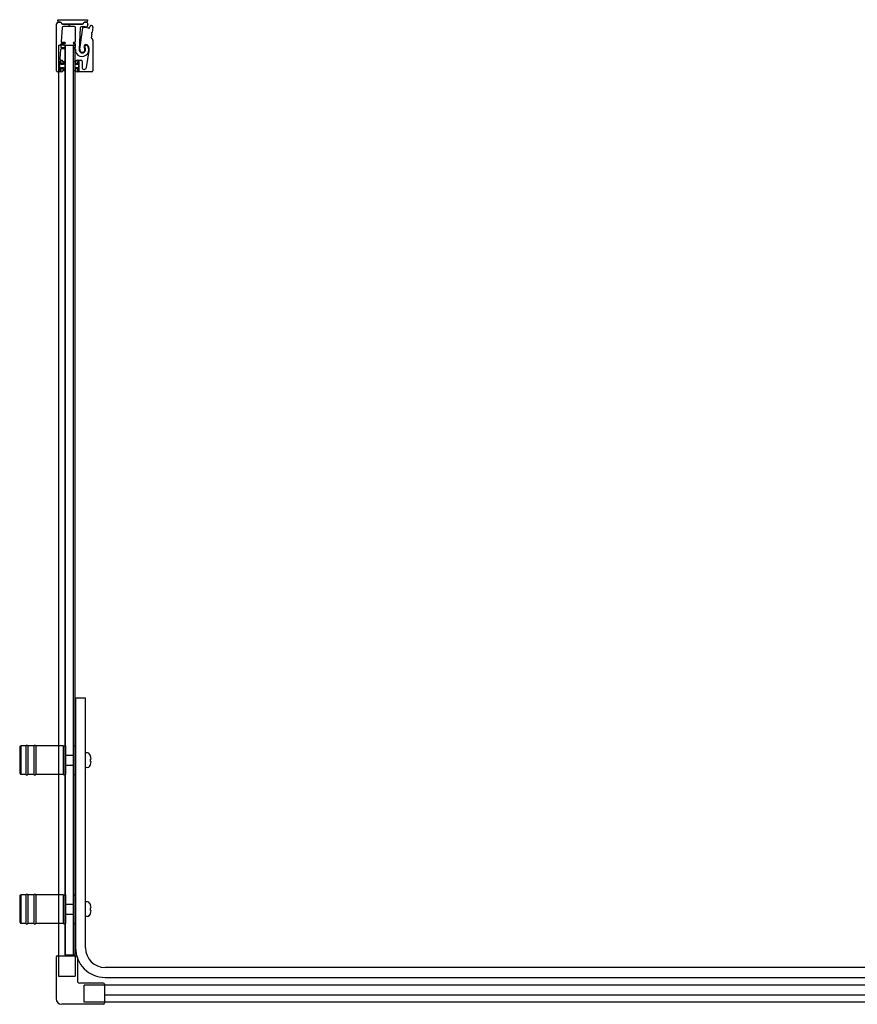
# Model space of a CAD drawing. Header units: millimetres. Extents: x 1353.61 to 1355.29, y 928.82 to 929.62.
# Tile 1 of 2: x 1353.61 to 1354.28, y 928.82 to 929.62. Entities that reach past the tile are written whole.
import ezdxf

# ---------------------------------------------------------------- set-up
doc = ezdxf.new("R2010")
doc.units = ezdxf.units.MM
doc.layers.add('SANINDUSA', color=3, linetype='CONTINUOUS')

msp = doc.modelspace()

# ---------------------------------------------------------------- linework, layer by layer
at = {"layer": 'SANINDUSA'}
for p, q in [((1353.63864, 929.61673), (1353.66257, 929.61673)), ((1353.63864, 929.61573), (1353.63864, 929.61673)), ((1353.66257, 929.61673), (1353.66257, 929.61573)), ((1353.63764, 929.57566), (1353.63764, 929.61341)), ((1353.63889, 929.61466), (1353.64036, 929.61466)), ((1353.64037, 929.61473), (1353.63964, 929.61473)), ((1353.64106, 929.61436), (1353.64197, 929.61346)), ((1353.64209, 929.61023), (1353.6413, 929.59913)), ((1353.64223, 929.61345), (1353.64131, 929.61435)), ((1353.64267, 929.61316), (1353.64688, 929.61316)), ((1353.65827, 929.61326), (1353.64268, 929.61326)), ((1353.65178, 929.61116), (1353.64309, 929.61116)), ((1353.64706, 929.61309), (1353.64754, 929.61261)), ((1353.64825, 929.61261), (1353.64873, 929.61309)), ((1353.64891, 929.61316), (1353.65826, 929.61316)), ((1353.65278, 929.5991), (1353.65278, 929.61016)), ((1353.65674, 929.61013), (1353.65583, 929.59274)), ((1353.65635, 929.59291), (1353.65888, 929.61014)), ((1353.65963, 929.61434), (1353.65872, 929.61345)), ((1353.65897, 929.61346), (1353.65988, 929.61437)), ((1353.66157, 929.61473), (1353.66059, 929.61473)), ((1353.66059, 929.61466), (1353.66059, 929.61466)), ((1353.66059, 929.61466), (1353.66159, 929.61466)), ((1353.66281, 929.61315), (1353.66238, 929.61117)), ((1353.66447, 929.61061), (1353.66485, 929.61185)), ((1353.66685, 929.61083), (1353.66624, 929.60652)), ((1353.66603, 929.60503), (1353.66563, 929.60218)), ((1353.6657, 929.60562), (1353.66598, 929.60526)), ((1353.66613, 929.60632), (1353.66576, 929.60604)), ((1353.66577, 929.60176), (1353.66668, 929.60085)), ((1353.66697, 929.60015), (1353.66697, 929.57566)), ((1353.63912, 929.59612), (1353.63912, 928.86251)), ((1353.63912, 929.59612), (1353.64012, 929.59612)), ((1353.64332, 929.59612), (1353.64012, 929.59612)), ((1353.64085, 929.59273), (1353.64032, 929.58523)), ((1353.64115, 929.59693), (1353.64101, 929.59493)), ((1353.64419, 929.5932), (1353.64135, 929.5932)), ((1353.64151, 929.5944), (1353.64419, 929.5944)), ((1353.64419, 929.5974), (1353.64165, 929.5974)), ((1353.6418, 929.5986), (1353.64419, 929.5986)), ((1353.64332, 929.59612), (1353.64431, 929.59612)), ((1353.64461, 929.59612), (1353.64431, 929.59612)), ((1353.64461, 929.59612), (1353.65117, 929.59612)), ((1353.64461, 928.86312), (1353.64461, 929.59612)), ((1353.64489, 928.86312), (1353.64489, 929.59612)), ((1353.64489, 929.59612), (1353.65089, 929.59612)), ((1353.65089, 929.59612), (1353.65089, 928.86312)), ((1353.65151, 929.59612), (1353.65117, 929.59612)), ((1353.65117, 928.86312), (1353.65117, 929.59612)), ((1353.65151, 929.59612), (1353.65201, 929.59612)), ((1353.65159, 929.5986), (1353.65228, 929.5986)), ((1353.65228, 929.5974), (1353.65159, 929.5974)), ((1353.65159, 929.5944), (1353.65228, 929.5944)), ((1353.65228, 929.5932), (1353.65159, 929.5932)), ((1353.65237, 929.59612), (1353.65201, 929.59612)), ((1353.65237, 929.59612), (1353.65267, 929.59612)), ((1353.65267, 928.86251), (1353.65267, 929.59612)), ((1353.65278, 929.5949), (1353.65278, 929.5969)), ((1353.66178, 929.5782), (1353.66391, 929.59166)), ((1353.64132, 929.58416), (1353.64164, 929.58416)), ((1353.65414, 929.58416), (1353.65714, 929.58416)), ((1353.63994, 929.58286), (1353.63994, 929.57596)), ((1353.64109, 929.58291), (1353.64009, 929.58291)), ((1353.64009, 929.58291), (1353.64009, 929.57591)), ((1353.64009, 929.57591), (1353.64109, 929.57591)), ((1353.64094, 929.58316), (1353.64024, 929.58316)), ((1353.64024, 929.57566), (1353.64094, 929.57566)), ((1353.64109, 929.58066), (1353.64109, 929.58291)), ((1353.64309, 929.58066), (1353.64109, 929.58066)), ((1353.64109, 929.57816), (1353.64309, 929.57816)), ((1353.64109, 929.57591), (1353.64109, 929.57816)), ((1353.64124, 929.58136), (1353.64124, 929.58286)), ((1353.64124, 929.57596), (1353.64124, 929.57746)), ((1353.64234, 929.58106), (1353.64154, 929.58106)), ((1353.64154, 929.57776), (1353.64234, 929.57776)), ((1353.64264, 929.58316), (1353.64264, 929.58136)), ((1353.64264, 929.57746), (1353.64264, 929.57566)), ((1353.64489, 929.58291), (1353.64309, 929.58291)), ((1353.64309, 929.58291), (1353.64309, 929.58066)), ((1353.64309, 929.57816), (1353.64309, 929.57591)), ((1353.64309, 929.57591), (1353.64489, 929.57591)), ((1353.64489, 929.57591), (1353.64489, 929.58291)), ((1353.65089, 929.58291), (1353.65089, 929.57591)), ((1353.65269, 929.58291), (1353.65089, 929.58291)), ((1353.65089, 929.57591), (1353.65269, 929.57591)), ((1353.65269, 929.58066), (1353.65269, 929.58291)), ((1353.65469, 929.58066), (1353.65269, 929.58066)), ((1353.65269, 929.57591), (1353.65269, 929.57816)), ((1353.65269, 929.57816), (1353.65469, 929.57816)), ((1353.65314, 929.58136), (1353.65314, 929.58316)), ((1353.65314, 929.57566), (1353.65314, 929.57746)), ((1353.65424, 929.58106), (1353.65344, 929.58106)), ((1353.65344, 929.57776), (1353.65424, 929.57776)), ((1353.65454, 929.58286), (1353.65454, 929.58136)), ((1353.65454, 929.57746), (1353.65454, 929.57596)), ((1353.65569, 929.58291), (1353.65469, 929.58291)), ((1353.65469, 929.58291), (1353.65469, 929.58066)), ((1353.65469, 929.57816), (1353.65469, 929.57591)), ((1353.65469, 929.57591), (1353.65569, 929.57591)), ((1353.65554, 929.58316), (1353.65484, 929.58316)), ((1353.65484, 929.57566), (1353.65554, 929.57566)), ((1353.65569, 929.57591), (1353.65569, 929.58291)), ((1353.65584, 929.57596), (1353.65584, 929.58286)), ((1353.65814, 929.58316), (1353.65814, 929.57849)), ((1353.64164, 929.57466), (1353.63864, 929.57466)), ((1353.66597, 929.57466), (1353.65414, 929.57466)), ((1353.65289, 929.07012), (1353.65289, 928.86912)), ((1353.66089, 929.07012), (1353.65289, 929.07012)), ((1353.66089, 928.86912), (1353.66089, 929.07012)), ((1353.60789, 929.03062), (1353.60889, 929.03162)), ((1353.60789, 929.03062), (1353.60789, 929.00962)), ((1353.60889, 929.03162), (1353.60889, 929.00862)), ((1353.61289, 929.03162), (1353.60889, 929.03162)), ((1353.61289, 929.03162), (1353.61289, 929.00862)), ((1353.61439, 929.03162), (1353.61439, 929.00862)), ((1353.61939, 929.03162), (1353.61439, 929.03162)), ((1353.61939, 929.03162), (1353.61939, 929.00862)), ((1353.62089, 929.03162), (1353.62089, 929.00862)), ((1353.64289, 929.03162), (1353.62089, 929.03162)), ((1353.64289, 929.03162), (1353.64289, 929.00862)), ((1353.64289, 929.03162), (1353.64289, 929.00862)), ((1353.64289, 929.03162), (1353.64489, 929.03162)), ((1353.64489, 929.03162), (1353.64489, 929.00862)), ((1353.65089, 929.03162), (1353.65089, 929.00862)), ((1353.65089, 929.03162), (1353.65289, 929.03162)), ((1353.64519, 929.02412), (1353.65089, 929.02412)), ((1353.66252, 929.02607), (1353.66089, 929.02612)), ((1353.66488, 929.02357), (1353.66484, 929.02354)), ((1353.66539, 929.02112), (1353.66484, 929.02112)), ((1353.64519, 929.01612), (1353.65089, 929.01612)), ((1353.66252, 929.01418), (1353.66089, 929.01412)), ((1353.66484, 929.01912), (1353.66539, 929.01912)), ((1353.66484, 929.01671), (1353.66488, 929.01667)), ((1353.60789, 929.00962), (1353.60889, 929.00862)), ((1353.61289, 929.00862), (1353.60889, 929.00862)), ((1353.61939, 929.00862), (1353.61439, 929.00862)), ((1353.64289, 929.00862), (1353.62089, 929.00862)), ((1353.64289, 929.00862), (1353.64489, 929.00862)), ((1353.65089, 929.00862), (1353.65289, 929.00862)), ((1353.60789, 928.91062), (1353.60889, 928.91162)), ((1353.60789, 928.91062), (1353.60789, 928.88962)), ((1353.60889, 928.91162), (1353.60889, 928.88862)), ((1353.61289, 928.91162), (1353.60889, 928.91162)), ((1353.61289, 928.91162), (1353.61289, 928.88862)), ((1353.61439, 928.91162), (1353.61439, 928.88862)), ((1353.61939, 928.91162), (1353.61439, 928.91162)), ((1353.61939, 928.91162), (1353.61939, 928.88862)), ((1353.62089, 928.91162), (1353.62089, 928.88862)), ((1353.64289, 928.91162), (1353.62089, 928.91162)), ((1353.64289, 928.91162), (1353.64289, 928.88862)), ((1353.64289, 928.91162), (1353.64289, 928.88862)), ((1353.64289, 928.91162), (1353.64489, 928.91162)), ((1353.64489, 928.91162), (1353.64489, 928.88862)), ((1353.65089, 928.91162), (1353.65089, 928.88862)), ((1353.65089, 928.91162), (1353.65289, 928.91162)), ((1353.64519, 928.90412), (1353.65089, 928.90412)), ((1353.66252, 928.90607), (1353.66089, 928.90612)), ((1353.66488, 928.90357), (1353.66484, 928.90354)), ((1353.64519, 928.89612), (1353.65089, 928.89612)), ((1353.66252, 928.89418), (1353.66089, 928.89412)), ((1353.66539, 928.90112), (1353.66484, 928.90112)), ((1353.66484, 928.89912), (1353.66539, 928.89912)), ((1353.66484, 928.89671), (1353.66488, 928.89667)), ((1353.60789, 928.88962), (1353.60889, 928.88862)), ((1353.61289, 928.88862), (1353.60889, 928.88862)), ((1353.61939, 928.88862), (1353.61439, 928.88862)), ((1353.64289, 928.88862), (1353.62089, 928.88862)), ((1353.64289, 928.88862), (1353.64489, 928.88862)), ((1353.65089, 928.88862), (1353.65289, 928.88862)), ((1353.63832, 928.86251), (1353.65347, 928.86251)), ((1353.65267, 928.86312), (1353.64461, 928.86312)), ((1353.64463, 928.86251), (1353.64463, 928.86312)), ((1353.65089, 928.86312), (1353.64489, 928.86312)), ((1353.63732, 928.86151), (1353.63732, 928.82801)), ((1353.65447, 928.86151), (1353.65447, 928.84216)), ((1355.24586, 928.85312), (1353.67689, 928.85312)), ((1353.67532, 928.84066), (1353.65597, 928.84066)), ((1353.67632, 928.83966), (1353.67632, 928.82451)), ((1354.36977, 928.83887), (1353.67632, 928.83887)), ((1353.67689, 928.84512), (1355.24586, 928.84512)), ((1354.36977, 928.83082), (1353.67632, 928.83082)), ((1353.67532, 928.82351), (1353.64182, 928.82351)), ((1355.28963, 928.82532), (1353.67632, 928.82532))]:
    msp.add_line(p, q, dxfattribs=at)
at = {"layer": 'SANINDUSA', "ltscale": 10}
for p, q in [((1353.63912, 928.86251), (1353.63912, 928.84612)), ((1353.65267, 928.86251), (1353.65267, 928.84612)), ((1353.63912, 928.84612), (1353.65267, 928.84612)), ((1353.67632, 928.83887), (1353.65993, 928.83887)), ((1353.65993, 928.82532), (1353.65993, 928.83887)), ((1353.67632, 928.82532), (1353.65993, 928.82532))]:
    msp.add_line(p, q, dxfattribs=at)
at = {"layer": 'SANINDUSA'}
for centre, radius, start, end in [((1353.63964, 929.61573), 0.001, 180, 270), ((1353.66157, 929.61573), 0.001, 270, 0), ((1353.63889, 929.61341), 0.00125, 90, 180), ((1353.64035, 929.61366), 0.001, 44.9107, 89.4659), ((1353.64037, 929.61338), 0.00135, 45.4448, 90), ((1353.64267, 929.61416), 0.001, 224.9107, 270), ((1353.64309, 929.61016), 0.001, 90, 175.94302), ((1353.64268, 929.61391), 0.00065, 225.4448, 270), ((1353.64688, 929.61291), 0.00025, 45, 90), ((1353.64789, 929.61296), 0.0005, 225, 315), ((1353.64891, 929.61291), 0.00025, 90, 135), ((1353.65178, 929.61016), 0.001, 0, 90), ((1353.65774, 929.61008), 0.001, 92.24985, 177), ((1353.65843, 929.59261), 0.01849, 79.46815, 92.24985), ((1353.65826, 929.61416), 0.001, 270, 315), ((1353.65827, 929.61391), 0.00065, 270, 314.38239), ((1353.65938, 929.61007), 0.0005, 86.87429, 171.62444), ((1353.65843, 929.59261), 0.01799, 74.46815, 86.87429), ((1353.66059, 929.61338), 0.00135, 90, 135), ((1353.66059, 929.61366), 0.001, 90, 135), ((1353.66159, 929.61341), 0.00125, 347.95912, 90), ((1353.6619, 929.61127), 0.0005, 259.46815, 347.95912), ((1353.66351, 929.6109), 0.001, 254.46815, 342.95912), ((1353.66532, 929.6117), 0.0005, 70.1363, 162.95912), ((1353.65843, 929.59261), 0.02081, 67.95837, 70.1363), ((1353.66586, 929.61097), 0.001, 352, 67.95837), ((1353.66613, 929.60211), 0.0005, 172, 225), ((1353.66594, 929.6058), 0.0003, 127, 217), ((1353.66574, 929.60508), 0.0003, 352, 37), ((1353.66595, 929.60656), 0.0003, 307, 352), ((1353.66597, 929.60015), 0.001, 0, 45), ((1353.64135, 929.5927), 0.0005, 90, 175.94302), ((1353.64151, 929.5949), 0.0005, 175.94302, 270), ((1353.64165, 929.5969), 0.0005, 90, 175.94302), ((1353.6418, 929.5991), 0.0005, 175.94302, 270), ((1353.64419, 929.598), 0.0006, 270, 90), ((1353.64419, 929.5938), 0.0006, 270, 90), ((1353.65159, 929.598), 0.0006, 90, 270), ((1353.65159, 929.5938), 0.0006, 90, 270), ((1353.65228, 929.5991), 0.0005, 270, 0), ((1353.65228, 929.5969), 0.0005, 0, 90), ((1353.65228, 929.5949), 0.0005, 270, 0), ((1353.65228, 929.5927), 0.0005, 358.37906, 90), ((1353.65815, 929.59253), 0.00537, 178.37906, 34.62628), ((1353.65843, 929.59261), 0.0026, 177, 36.02172), ((1353.65843, 929.59261), 0.0021, 171.62444, 37.81512), ((1353.66148, 929.59498), 0.00177, 34.46929, 217.81512), ((1353.66154, 929.59487), 0.00125, 34.62628, 216.02172), ((1353.65801, 929.59259), 0.00598, 351.00614, 34.46929), ((1353.64132, 929.58516), 0.001, 175.94302, 270), ((1353.64164, 929.58316), 0.001, 0, 90), ((1353.65414, 929.58316), 0.001, 90, 180), ((1353.65714, 929.58316), 0.001, 0, 90), ((1353.63864, 929.57566), 0.001, 180, 270), ((1353.64024, 929.58286), 0.0003, 90, 180), ((1353.64024, 929.57596), 0.0003, 180, 270), ((1353.64094, 929.58286), 0.0003, 0, 90), ((1353.64094, 929.57596), 0.0003, 270, 0), ((1353.64154, 929.58136), 0.0003, 180, 270), ((1353.64154, 929.57746), 0.0003, 90, 180), ((1353.64164, 929.57566), 0.001, 270, 0), ((1353.64234, 929.58136), 0.0003, 270, 0), ((1353.64234, 929.57746), 0.0003, 0, 90), ((1353.65344, 929.58136), 0.0003, 180, 270), ((1353.65344, 929.57746), 0.0003, 90, 180), ((1353.65414, 929.57566), 0.001, 180, 270), ((1353.65424, 929.58136), 0.0003, 270, 0), ((1353.65424, 929.57746), 0.0003, 0, 90), ((1353.65484, 929.58286), 0.0003, 90, 180), ((1353.65484, 929.57596), 0.0003, 180, 270), ((1353.65554, 929.58286), 0.0003, 0, 90), ((1353.65554, 929.57596), 0.0003, 270, 0), ((1353.65997, 929.57849), 0.00183, 180, 351.00614), ((1353.66597, 929.57566), 0.001, 270, 0), ((1353.61364, 929.03137), 0.00075, 0, 180), ((1353.62014, 929.03137), 0.00075, 0, 180), ((1353.64519, 929.02382), 0.0003, 90, 180), ((1353.66245, 929.02407), 0.002, 29.54044, 88), ((1353.65549, 929.02012), 0.01, 20.1818, 29.54044), ((1353.65549, 929.02012), 0.00995, 5.76818, 20.08396), ((1353.64519, 929.01642), 0.0003, 180, 270), ((1353.66245, 929.01618), 0.002, 272, 330.45956), ((1353.65549, 929.02012), 0.01, 330.45956, 339.8182), ((1353.65549, 929.02012), 0.00995, 339.91604, 354.23182), ((1353.61364, 929.00887), 0.00075, 180, 0), ((1353.62014, 929.00887), 0.00075, 180, 0), ((1353.61364, 928.91137), 0.00075, 0, 180), ((1353.62014, 928.91137), 0.00075, 0, 180), ((1353.64519, 928.90382), 0.0003, 90, 180), ((1353.66245, 928.90407), 0.002, 29.54044, 88), ((1353.65549, 928.90012), 0.01, 20.1818, 29.54044), ((1353.65549, 928.90012), 0.00995, 5.76818, 20.08396), ((1353.64519, 928.89642), 0.0003, 180, 270), ((1353.66245, 928.89618), 0.002, 272, 330.45956), ((1353.65549, 928.90012), 0.01, 330.45956, 339.8182), ((1353.65549, 928.90012), 0.00995, 339.91604, 354.23182), ((1353.61364, 928.88887), 0.00075, 180, 0), ((1353.62014, 928.88887), 0.00075, 180, 0), ((1353.63832, 928.86151), 0.001, 90, 180), ((1353.67689, 928.86912), 0.024, 180, 270), ((1353.65347, 928.86151), 0.001, 0, 90), ((1353.67689, 928.86912), 0.016, 180, 270), ((1353.65597, 928.84216), 0.0015, 180, 270), ((1353.67532, 928.83966), 0.001, 0, 90), ((1353.64182, 928.82801), 0.0045, 180, 270), ((1353.67532, 928.82451), 0.001, 270, 0)]:
    msp.add_arc(centre, radius, start, end, dxfattribs=at)
for centre in [(1353.65751, 929.02012), (1353.65751, 928.90012)]:
    msp.add_ellipse(centre, major_axis=(0, -0.00947), ratio=0.778226, start_param=1.465014, end_param=1.676579, dxfattribs=at)

doc.saveas('drawing.dxf')
